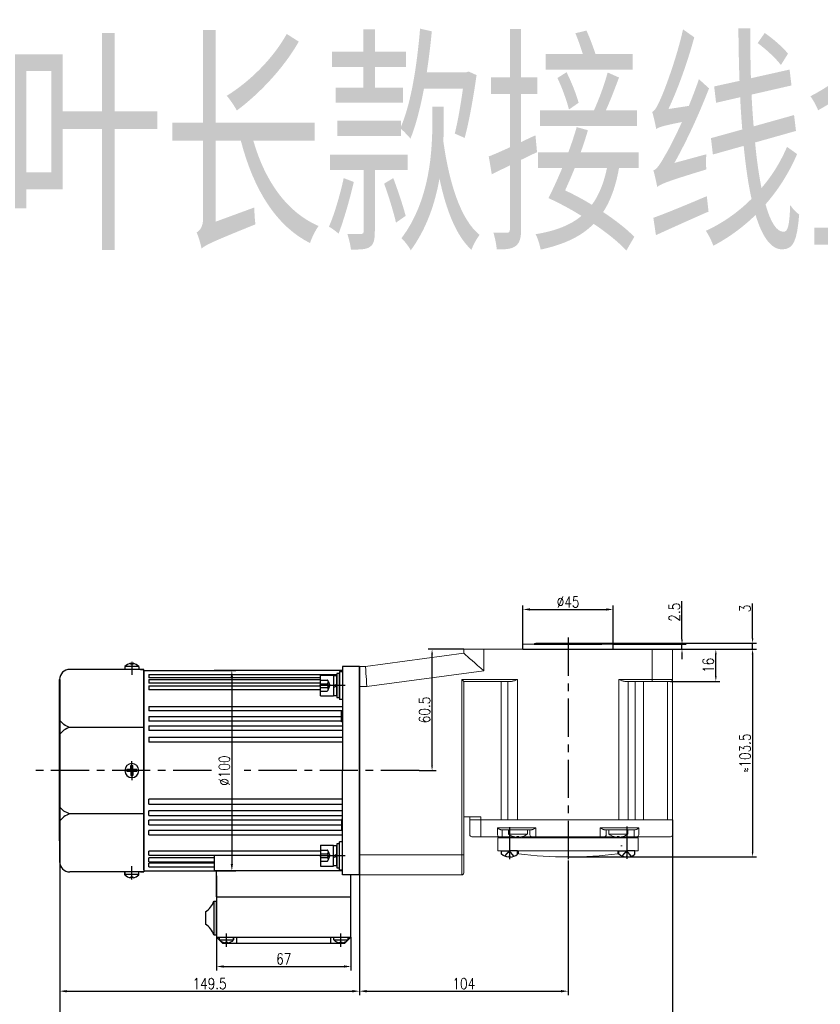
# Model space of a CAD drawing. Header units: inches. Extents: x 331 to 12887, y -474 to 4488.
# Tile 101 of 122: x 9292 to 9692, y 2982 to 3473. Entities that reach past the tile are written whole.
import ezdxf

# ---------------------------------------------------------------- set-up
doc = ezdxf.new("R2010")
doc.units = ezdxf.units.IN
doc.header["$LTSCALE"] = 10
doc.header["$MEASUREMENT"] = 0
doc.linetypes.add('CENTER', pattern=[10.16, 6.35, -1.27, 1.27, -1.27])
doc.linetypes.add('HIDDEN', pattern=[1.905, 1.27, -0.635])
for name, color, linetype in [('1轮廓实线层', 7, 'Continuous'), ('3中心线层', 1, 'CENTER'), ('4虚线层', 6, 'HIDDEN'), ('6文字层', 3, 'Continuous'), ('7标注层', 4, 'Continuous')]:
    doc.layers.add(name, color=color, linetype=linetype)
doc.styles.add('PC_TEXTSTYLE', font='isocp.shx', dxfattribs={"width": 0.8, "bigfont": 'HZFS.SHX'})
doc.styles.add('TH_GBDIM', font='romans.shx', dxfattribs={"width": 0.8, "bigfont": 'gbcbig.shx'})
doc.dimstyles.new('TH_GBDIM', dxfattribs={"dimtxt": 3.5, "dimasz": 2.5, "dimexe": 2, "dimexo": 0, "dimgap": 1, "dimtad": 1, "dimdec": 4, "dimdsep": 46, "dimtxsty": 'TH_GBDIM', "dimcen": 0.09, "dimclrd": 4, "dimclre": 4, "dimclrt": 3, "dimadec": 0, "dimazin": 0, "dimtfac": 1, "dimtdec": 4, "dimtmove": 0, "dimatfit": 3, "dimfxl": 1, "dimtzin": 0, "dimarcsym": 0})
doc.dimstyles.new('线性标注', dxfattribs={"dimtxt": 2.5, "dimasz": 3, "dimexe": 2, "dimexo": 0, "dimgap": 1, "dimtad": 1, "dimtih": 1, "dimtoh": 1, "dimdsep": 46, "dimtxsty": 'PC_TEXTSTYLE', "dimcen": 0.09, "dimclrt": 3, "dimadec": 0, "dimazin": 0, "dimtfac": 0.7, "dimtix": 1, "dimtmove": 0, "dimatfit": 0, "dimfxl": 1, "dimtzin": 0, "dimarcsym": 0})

# ---------------------------------------------------------------- blocks, each defined once
blk = doc.blocks.new('*D730')
at = {"layer": '7标注层', "color": 4, "lineweight": -2, "transparency": 16777216}
for p, q in [((9513.73, 3159.14), (9495.92, 3159.14)), ((9497.92, 3101.14), (9497.92, 3156.64)), ((9491.44, 3098.64), (9499.92, 3098.64))]:
    blk.add_line(p, q, dxfattribs=at)
at = {"layer": '7标注层', "color": 4, "transparency": 16777216}
for points in [[(9497.5, 3156.64), (9498.34, 3156.64), (9497.92, 3159.14)], [(9497.5, 3101.14), (9498.34, 3101.14), (9497.92, 3098.64)]]:
    blk.add_solid(points, dxfattribs=at)
at = {"layer": 'Defpoints', "color": 0, "transparency": 16777216}
for p in [(9497.92, 3159.14), (9513.73, 3159.14), (9491.44, 3098.64)]:
    blk.add_point(p, dxfattribs=at)
at = {"layer": '7标注层', "color": 3, "transparency": 16777216, "insert": (9494.17, 3128.89), "char_height": 5.5, "attachment_point": 5, "rotation": 90, "style": 'TH_GBDIM'}
blk.add_mtext('60.5', dxfattribs=at)
blk = doc.blocks.new('*D731')
at = {"layer": '7标注层', "color": 4, "lineweight": -2, "transparency": 16777216}
for p, q in [((9617.73, 3159.14), (9641.41, 3159.14)), ((9639.41, 3145.64), (9639.41, 3156.64)), ((9616.73, 3143.14), (9641.41, 3143.14))]:
    blk.add_line(p, q, dxfattribs=at)
at = {"layer": '7标注层', "color": 4, "transparency": 16777216}
for points in [[(9638.99, 3156.64), (9639.82, 3156.64), (9639.41, 3159.14)], [(9638.99, 3145.64), (9639.82, 3145.64), (9639.41, 3143.14)]]:
    blk.add_solid(points, dxfattribs=at)
at = {"layer": 'Defpoints', "color": 0, "transparency": 16777216}
for p in [(9617.73, 3159.14), (9639.41, 3159.14), (9616.73, 3143.14)]:
    blk.add_point(p, dxfattribs=at)
at = {"layer": '7标注层', "color": 3, "transparency": 16777216, "insert": (9635.66, 3151.14), "char_height": 5.5, "attachment_point": 5, "rotation": 90, "style": 'TH_GBDIM'}
blk.add_mtext('16', dxfattribs=at)
blk = doc.blocks.new('*D581')
at = {"layer": '7标注层', "color": 4, "lineweight": -2, "transparency": 16777216}
for p, q in [((9617.73, 3159.14), (9659.74, 3159.14)), ((9657.74, 3156.64), (9657.74, 3058.14)), ((9565.73, 3055.64), (9659.74, 3055.64))]:
    blk.add_line(p, q, dxfattribs=at)
at = {"layer": '7标注层', "color": 4, "transparency": 16777216}
for points in [[(9657.32, 3156.64), (9658.15, 3156.64), (9657.74, 3159.14)], [(9657.32, 3058.14), (9658.15, 3058.14), (9657.74, 3055.64)]]:
    blk.add_solid(points, dxfattribs=at)
at = {"layer": 'Defpoints', "color": 0, "transparency": 16777216}
for p in [(9617.73, 3159.14), (9565.73, 3055.64), (9657.74, 3055.64)]:
    blk.add_point(p, dxfattribs=at)
at = {"layer": '7标注层', "color": 3, "transparency": 16777216, "insert": (9653.99, 3107.39), "char_height": 5.5, "attachment_point": 5, "rotation": 90, "style": 'TH_GBDIM'}
blk.add_mtext('≈103.5', dxfattribs=at)
blk = doc.blocks.new('*D582')
at = {"layer": '7标注层', "color": 0, "lineweight": -2, "transparency": 16777216}
for p, q in [((9461.73, 3150.64), (9461.73, 2986.66)), ((9565.73, 3053.82), (9565.73, 2986.66)), ((9465.23, 2988.66), (9562.23, 2988.66))]:
    blk.add_line(p, q, dxfattribs=at)
at = {"layer": '7标注层', "color": 0, "transparency": 16777216}
for points in [[(9465.23, 2989.24), (9465.23, 2988.07), (9461.73, 2988.66)], [(9562.23, 2989.24), (9562.23, 2988.07), (9565.73, 2988.66)]]:
    blk.add_solid(points, dxfattribs=at)
at = {"layer": 'Defpoints', "color": 0, "transparency": 16777216}
for p in [(9461.73, 3150.64), (9565.73, 3053.82), (9565.73, 2988.66)]:
    blk.add_point(p, dxfattribs=at)
at = {"layer": '7标注层', "color": 3, "transparency": 16777216, "insert": (9513.73, 2992.41), "char_height": 5.5, "attachment_point": 5, "style": 'TH_GBDIM'}
blk.add_mtext('104', dxfattribs=at)
blk = doc.blocks.new('*D601')
at = {"layer": '7标注层', "color": 4, "lineweight": -2, "transparency": 16777216}
for p, q in [((9622.54, 3164.14), (9622.54, 3183.2)), ((9566.41, 3159.14), (9624.54, 3159.14)), ((9588.23, 3161.64), (9624.54, 3161.64)), ((9622.54, 3159.14), (9622.54, 3161.64)), ((9622.54, 3156.64), (9622.54, 3154.14))]:
    blk.add_line(p, q, dxfattribs=at)
at = {"layer": '7标注层', "color": 4, "transparency": 16777216}
for points in [[(9622.12, 3164.14), (9622.96, 3164.14), (9622.54, 3161.64)], [(9622.12, 3156.64), (9622.96, 3156.64), (9622.54, 3159.14)]]:
    blk.add_solid(points, dxfattribs=at)
at = {"layer": 'Defpoints', "color": 0, "transparency": 16777216}
for p in [(9566.41, 3159.14), (9588.23, 3161.64), (9622.54, 3161.64)]:
    blk.add_point(p, dxfattribs=at)
at = {"layer": '7标注层', "color": 3, "transparency": 16777216, "insert": (9618.79, 3177.6), "char_height": 5.5, "attachment_point": 5, "rotation": 90, "style": 'TH_GBDIM'}
blk.add_mtext('2.5', dxfattribs=at)
blk = doc.blocks.new('*D602')
at = {"layer": '7标注层', "color": 0, "lineweight": -2, "transparency": 16777216}
for p, q in [((9543.23, 3159.14), (9543.23, 3181)), ((9546.73, 3179), (9584.73, 3179)), ((9588.23, 3159.14), (9588.23, 3181))]:
    blk.add_line(p, q, dxfattribs=at)
at = {"layer": '7标注层', "color": 0, "transparency": 16777216}
for points in [[(9546.73, 3179.58), (9546.73, 3178.42), (9543.23, 3179)], [(9584.73, 3179.58), (9584.73, 3178.42), (9588.23, 3179)]]:
    blk.add_solid(points, dxfattribs=at)
at = {"layer": 'Defpoints', "color": 0, "transparency": 16777216}
for p in [(9588.23, 3179), (9543.23, 3159.14), (9588.23, 3159.14)]:
    blk.add_point(p, dxfattribs=at)
at = {"layer": '7标注层', "color": 3, "transparency": 16777216, "insert": (9565.73, 3182.75), "char_height": 5.5, "attachment_point": 5, "style": 'TH_GBDIM'}
blk.add_mtext('%%C45', dxfattribs=at)
blk = doc.blocks.new('*D606')
at = {"layer": '7标注层', "color": 4, "lineweight": -2, "transparency": 16777216}
for p, q in [((9657.74, 3164.64), (9657.74, 3181.94)), ((9580.56, 3162.14), (9659.74, 3162.14)), ((9657.74, 3159.14), (9657.74, 3162.14)), ((9581.78, 3159.14), (9659.74, 3159.14)), ((9657.74, 3156.64), (9657.74, 3154.14))]:
    blk.add_line(p, q, dxfattribs=at)
at = {"layer": '7标注层', "color": 4, "transparency": 16777216}
for points in [[(9657.32, 3164.64), (9658.15, 3164.64), (9657.74, 3162.14)], [(9657.32, 3156.64), (9658.15, 3156.64), (9657.74, 3159.14)]]:
    blk.add_solid(points, dxfattribs=at)
at = {"layer": 'Defpoints', "color": 0, "transparency": 16777216}
for p in [(9580.56, 3162.14), (9581.78, 3159.14), (9657.74, 3159.14)]:
    blk.add_point(p, dxfattribs=at)
at = {"layer": '7标注层', "color": 3, "transparency": 16777216, "insert": (9653.99, 3179.47), "char_height": 5.5, "attachment_point": 5, "rotation": 90, "style": 'TH_GBDIM'}
blk.add_mtext('3', dxfattribs=at)
blk = doc.blocks.new('*D608')
at = {"layer": '7标注层', "color": 0, "lineweight": -2, "transparency": 16777216}
for p, q in [((9617.73, 3074.14), (9617.73, 2969.01)), ((9312.23, 3058.39), (9312.23, 2969.01)), ((9315.73, 2971.01), (9614.23, 2971.01))]:
    blk.add_line(p, q, dxfattribs=at)
at = {"layer": '7标注层', "color": 0, "transparency": 16777216}
for points in [[(9315.73, 2971.59), (9315.73, 2970.42), (9312.23, 2971.01)], [(9614.23, 2971.59), (9614.23, 2970.42), (9617.73, 2971.01)]]:
    blk.add_solid(points, dxfattribs=at)
at = {"layer": 'Defpoints', "color": 0, "transparency": 16777216}
for p in [(9617.73, 3074.14), (9312.23, 3058.39), (9617.73, 2971.01)]:
    blk.add_point(p, dxfattribs=at)
at = {"layer": '7标注层', "color": 3, "transparency": 16777216, "insert": (9469.98, 2974.76), "char_height": 5.5, "attachment_point": 5, "style": 'TH_GBDIM'}
blk.add_mtext('305.5', dxfattribs=at)
blk = doc.blocks.new('*D634')
at = {"layer": '7标注层', "color": 0, "lineweight": -2, "transparency": 16777216}
for p, q in [((9461.73, 3150.64), (9461.73, 2986.66)), ((9312.23, 3144.14), (9312.23, 2986.66)), ((9315.73, 2988.66), (9458.23, 2988.66))]:
    blk.add_line(p, q, dxfattribs=at)
at = {"layer": '7标注层', "color": 0, "transparency": 16777216}
for points in [[(9315.73, 2989.24), (9315.73, 2988.07), (9312.23, 2988.66)], [(9458.23, 2989.24), (9458.23, 2988.07), (9461.73, 2988.66)]]:
    blk.add_solid(points, dxfattribs=at)
at = {"layer": 'Defpoints', "color": 0, "transparency": 16777216}
for p in [(9461.73, 3150.64), (9312.23, 3144.14), (9461.73, 2988.66)]:
    blk.add_point(p, dxfattribs=at)
at = {"layer": '7标注层', "color": 3, "transparency": 16777216, "insert": (9386.98, 2992.41), "char_height": 5.5, "attachment_point": 5, "style": 'TH_GBDIM'}
blk.add_mtext('149.5', dxfattribs=at)
blk = doc.blocks.new('*D836')
at = {"layer": '7标注层', "color": 4, "lineweight": -2, "transparency": 16777216}
for p, q in [((9389.23, 3148.64), (9400.09, 3148.64)), ((9398.09, 3145.14), (9398.09, 3052.14)), ((9389.23, 3048.64), (9400.09, 3048.64))]:
    blk.add_line(p, q, dxfattribs=at)
at = {"layer": '7标注层', "color": 4, "transparency": 16777216}
for points in [[(9397.5, 3145.14), (9398.67, 3145.14), (9398.09, 3148.64)], [(9397.5, 3052.14), (9398.67, 3052.14), (9398.09, 3048.64)]]:
    blk.add_solid(points, dxfattribs=at)
at = {"layer": 'Defpoints', "color": 0, "transparency": 16777216}
for p in [(9389.23, 3148.64), (9389.23, 3048.64), (9398.09, 3048.64)]:
    blk.add_point(p, dxfattribs=at)
at = {"layer": '7标注层', "color": 3, "transparency": 16777216, "insert": (9394.34, 3098.64), "char_height": 5.5, "attachment_point": 5, "rotation": 90, "style": 'TH_GBDIM'}
blk.add_mtext('%%C100', dxfattribs=at)
blk = doc.blocks.new('*D837')
at = {"layer": '7标注层', "color": 4, "lineweight": -2, "transparency": 16777216}
for p, q in [((9390.48, 3015.64), (9390.48, 2998.98)), ((9457.48, 3015.64), (9457.48, 2998.98)), ((9393.98, 3000.98), (9453.98, 3000.98))]:
    blk.add_line(p, q, dxfattribs=at)
at = {"layer": '7标注层', "color": 4, "transparency": 16777216}
for points in [[(9393.98, 3001.56), (9393.98, 3000.4), (9390.48, 3000.98)], [(9453.98, 3001.56), (9453.98, 3000.4), (9457.48, 3000.98)]]:
    blk.add_solid(points, dxfattribs=at)
at = {"layer": 'Defpoints', "color": 0, "transparency": 16777216}
for p in [(9390.48, 3015.64), (9457.48, 3015.64), (9457.48, 3000.98)]:
    blk.add_point(p, dxfattribs=at)
at = {"layer": '7标注层', "color": 3, "transparency": 16777216, "insert": (9423.98, 3004.73), "char_height": 5.5, "attachment_point": 5, "style": 'TH_GBDIM'}
blk.add_mtext('67', dxfattribs=at)

msp = doc.modelspace()

# ---------------------------------------------------------------- linework, layer by layer
at = {"color": 7, "linetype": 'Continuous', "lineweight": 15}
for p, q in [((9464.72737, 3150.63984), (9513.72737, 3157.13984)), ((9513.72737, 3157.13984), (9513.72737, 3159.13984)), ((9513.72737, 3159.13984), (9523.72737, 3159.13984)), ((9523.72737, 3159.13984), (9523.72737, 3148.37877)), ((9523.72737, 3159.13984), (9607.72737, 3159.13984)), ((9607.72737, 3159.13984), (9617.72737, 3159.13984)), ((9607.72737, 3144.13984), (9607.72737, 3159.13984)), ((9617.72737, 3159.13984), (9617.72737, 3144.13984)), ((9461.72737, 3150.63984), (9464.72737, 3150.63984)), ((9523.72737, 3148.37877), (9465.38774, 3140.63984)), ((9512.72737, 3144.13984), (9540.47451, 3144.13984)), ((9512.72737, 3056.63984), (9512.72737, 3144.13984)), ((9537.47451, 3143.13984), (9513.72737, 3143.13984)), ((9513.72737, 3143.13984), (9513.72737, 3056.63984)), ((9532.2972, 3143.13984), (9532.2972, 3074.13984)), ((9535.77605, 3074.13984), (9535.77605, 3143.13984)), ((9540.47451, 3144.13984), (9540.47451, 3074.13984)), ((9591.05855, 3144.13984), (9607.72737, 3144.13984)), ((9591.05855, 3074.13984), (9591.05855, 3144.13984)), ((9607.72737, 3143.13984), (9594.05855, 3143.13984)), ((9595.75701, 3143.13984), (9595.75701, 3074.13984)), ((9599.2267, 3143.13984), (9599.2267, 3074.13984)), ((9603.40378, 3143.13984), (9603.40378, 3074.13984)), ((9607.72737, 3144.13984), (9617.72737, 3144.13984)), ((9607.72737, 3144.13984), (9607.72737, 3143.13984)), ((9616.72737, 3143.13984), (9607.72737, 3143.13984)), ((9615.22737, 3074.13984), (9615.22737, 3143.13984)), ((9617.72737, 3144.13984), (9617.72737, 3074.13984)), ((9465.38774, 3140.63984), (9461.72737, 3140.63984)), ((9513.72737, 3075.63984), (9522.26725, 3075.63984)), ((9516.72737, 3074.13984), (9516.72737, 3075.63984)), ((9516.72737, 3066.63984), (9516.72737, 3074.13984)), ((9516.72737, 3074.13984), (9522.26725, 3074.13984)), ((9522.26725, 3074.13984), (9516.72737, 3074.13984)), ((9522.26725, 3075.63984), (9522.26725, 3074.13984)), ((9522.26725, 3074.13984), (9522.26725, 3066.63984)), ((9522.26725, 3074.13984), (9532.2972, 3074.13984)), ((9522.26725, 3074.13984), (9532.2972, 3074.13984)), ((9535.77605, 3074.13984), (9532.2972, 3074.13984)), ((9532.2972, 3074.13984), (9535.77605, 3074.13984)), ((9535.77605, 3074.13984), (9540.47451, 3074.13984)), ((9540.47451, 3074.13984), (9535.77605, 3074.13984)), ((9591.05855, 3074.13984), (9540.47451, 3074.13984)), ((9540.47451, 3074.13984), (9591.05855, 3074.13984)), ((9591.05855, 3074.13984), (9595.75701, 3074.13984)), ((9595.75701, 3074.13984), (9591.05855, 3074.13984)), ((9595.75701, 3074.13984), (9599.2267, 3074.13984)), ((9595.75701, 3074.13984), (9599.2267, 3074.13984)), ((9599.2267, 3074.13984), (9603.40378, 3074.13984)), ((9599.2267, 3074.13984), (9603.40378, 3074.13984)), ((9603.40378, 3074.13984), (9615.22737, 3074.13984)), ((9603.40378, 3074.13984), (9615.22737, 3074.13984)), ((9615.22737, 3074.13984), (9617.72737, 3074.13984)), ((9617.72737, 3074.13984), (9615.22737, 3074.13984)), ((9617.72737, 3074.13984), (9617.72737, 3066.63984)), ((9530.60717, 3070.13984), (9532.2972, 3070.13984)), ((9530.60717, 3066.63984), (9530.60717, 3070.13984)), ((9532.2972, 3070.13984), (9535.77605, 3070.13984)), ((9533.23689, 3069.13984), (9532.53742, 3069.13984)), ((9532.89666, 3069.13984), (9532.89666, 3066.63984)), ((9536.71574, 3069.13984), (9533.23689, 3069.13984)), ((9535.77605, 3070.13984), (9540.47451, 3070.13984)), ((9540.47451, 3069.13984), (9536.71574, 3069.13984)), ((9540.47451, 3070.13984), (9549.72737, 3070.13984)), ((9547.4913, 3069.13984), (9540.47451, 3069.13984)), ((9546.72737, 3066.63984), (9546.72737, 3069.13984)), ((9549.72737, 3070.13984), (9549.72737, 3066.63984)), ((9581.72737, 3070.13984), (9591.05855, 3070.13984)), ((9581.72737, 3066.63984), (9581.72737, 3070.13984)), ((9591.05855, 3069.13984), (9583.96344, 3069.13984)), ((9584.72737, 3069.13984), (9584.72737, 3066.63984)), ((9591.05855, 3070.13984), (9595.75701, 3070.13984)), ((9594.81732, 3069.13984), (9591.05855, 3069.13984)), ((9598.28701, 3069.13984), (9594.81732, 3069.13984)), ((9595.75701, 3070.13984), (9599.2267, 3070.13984)), ((9599.00078, 3069.13984), (9598.28701, 3069.13984)), ((9598.65471, 3066.63984), (9598.65471, 3069.13984)), ((9599.2267, 3070.13984), (9600.93449, 3070.13984)), ((9600.93449, 3070.13984), (9600.93449, 3066.63984)), ((9522.15927, 3065.63984), (9517.72737, 3065.63984)), ((9531.37034, 3065.63984), (9522.15927, 3065.63984)), ((9530.72737, 3058.63984), (9530.72737, 3065.13984)), ((9530.72737, 3065.13984), (9600.72737, 3065.13984)), ((9532.89666, 3065.63984), (9531.37034, 3065.63984)), ((9532.89666, 3065.63984), (9532.89666, 3066.63984)), ((9539.0186, 3065.63984), (9532.89666, 3065.63984)), ((9535.97737, 3067.00264), (9540.72737, 3067.00264)), ((9540.23737, 3065.49404), (9540.23737, 3065.77956)), ((9540.72737, 3065.63984), (9540.23737, 3065.63984)), ((9540.72737, 3067.00264), (9545.47737, 3067.00264)), ((9540.72737, 3065.63984), (9540.72737, 3065.76617)), ((9541.21737, 3065.63984), (9540.72737, 3065.63984)), ((9541.21737, 3065.77956), (9541.21737, 3065.49404)), ((9547.72737, 3065.63984), (9542.43614, 3065.63984)), ((9549.72737, 3065.63984), (9547.72737, 3065.63984)), ((9549.72737, 3065.63984), (9549.72737, 3066.63984)), ((9581.72737, 3065.63984), (9549.72737, 3065.63984)), ((9581.72737, 3065.63984), (9581.72737, 3066.63984)), ((9583.72737, 3065.63984), (9581.72737, 3065.63984)), ((9589.0186, 3065.63984), (9583.72737, 3065.63984)), ((9585.97737, 3067.00264), (9590.72737, 3067.00264)), ((9590.23737, 3065.49404), (9590.23737, 3065.77956)), ((9590.72737, 3065.63984), (9590.23737, 3065.63984)), ((9590.72737, 3067.00264), (9595.47737, 3067.00264)), ((9590.72737, 3065.76617), (9590.72737, 3065.63984)), ((9591.21737, 3065.63984), (9590.72737, 3065.63984)), ((9591.21737, 3065.77956), (9591.21737, 3065.49404)), ((9598.65471, 3065.63984), (9592.43614, 3065.63984)), ((9598.65471, 3066.63984), (9598.65471, 3065.63984)), ((9600.17457, 3065.63984), (9598.65471, 3065.63984)), ((9602.90378, 3065.63984), (9600.17457, 3065.63984)), ((9600.72737, 3065.13984), (9600.72737, 3058.63984)), ((9614.72737, 3065.63984), (9602.90378, 3065.63984)), ((9616.72737, 3065.63984), (9614.72737, 3065.63984)), ((9591.97737, 3061.13984), (9592.72737, 3061.13984)), ((9461.72737, 3056.63984), (9512.72737, 3056.63984)), ((9512.72737, 3046.63984), (9512.72737, 3056.63984)), ((9512.72737, 3056.63984), (9513.72737, 3056.63984)), ((9513.72737, 3056.63984), (9513.72737, 3047.63984)), ((9530.72737, 3058.63984), (9534.22737, 3058.63984)), ((9534.22737, 3058.63984), (9538.72737, 3058.63984)), ((9538.72737, 3058.63984), (9592.72737, 3058.63984)), ((9540.97737, 3057.13448), (9540.97737, 3058.63984)), ((9590.47737, 3058.63984), (9590.47737, 3057.13448)), ((9592.72737, 3058.63984), (9597.22737, 3058.63984)), ((9597.22737, 3058.63984), (9600.72737, 3058.63984)), ((9512.72737, 3046.63984), (9461.72737, 3046.63984))]:
    msp.add_line(p, q, dxfattribs=at)
at = {"linetype": 'Continuous', "lineweight": 15}
msp.add_line((9543.22737, 3161.63984), (9588.22737, 3161.63984), dxfattribs=at)
for p, q in [((9347.62737, 3152.16804), (9347.62737, 3151.73984)), ((9348.82737, 3152.16804), (9348.82737, 3151.73984)), ((9354.22737, 3149.13984), (9317.22737, 3149.13984)), ((9344.72737, 3150.57519), (9344.72737, 3149.13984)), ((9351.72737, 3150.48078), (9344.72737, 3150.48078)), ((9348.82737, 3151.73984), (9347.62737, 3151.73984)), ((9351.72737, 3150.57519), (9351.72737, 3149.13984)), ((9352.47737, 3149.13984), (9354.22737, 3149.13984)), ((9354.22737, 3148.13984), (9354.22737, 3149.13984)), ((9354.22737, 3148.13984), (9354.22737, 3098.63984)), ((9312.22737, 3133.63984), (9312.22737, 3144.13984)), ((9312.22737, 3063.63984), (9312.22737, 3133.63984)), ((9354.22737, 3120.22108), (9317.22737, 3120.22108)), ((9354.22737, 3049.13984), (9354.22737, 3098.63984)), ((9354.22737, 3077.0586), (9317.22737, 3077.0586)), ((9312.22737, 3063.63984), (9312.22737, 3053.13984)), ((9354.22737, 3049.13984), (9354.22737, 3048.13984)), ((9354.22737, 3048.13984), (9317.22737, 3048.13984)), ((9344.72737, 3046.7045), (9344.72737, 3048.13984)), ((9344.72737, 3047.83709), (9344.72737, 3046.70449)), ((9351.72737, 3046.7989), (9344.72737, 3046.7989)), ((9348.82737, 3045.53984), (9347.62737, 3045.53984)), ((9347.62737, 3045.11165), (9347.62737, 3045.53984)), ((9348.82737, 3045.11165), (9348.82737, 3045.53984)), ((9351.72737, 3046.7045), (9351.72737, 3048.13984)), ((9352.47737, 3048.13984), (9354.22737, 3048.13984)), ((9352.47737, 3048.13984), (9354.22737, 3048.13984)), ((9457.47737, 3015.63984), (9457.47737, 3046.63984)), ((9391.97737, 3014.2045), (9391.97737, 3015.63984)), ((9398.97737, 3014.2045), (9398.97737, 3015.63984)), ((9398.97737, 3015.33709), (9398.97737, 3014.20449)), ((9448.97737, 3014.2045), (9448.97737, 3015.63984)), ((9456.02423, 3014.2045), (9456.02423, 3015.63984)), ((9456.02423, 3015.33709), (9456.02423, 3014.20449)), ((9391.97737, 3014.2989), (9398.97737, 3014.2989)), ((9394.87737, 3013.03984), (9396.07737, 3013.03984)), ((9394.87737, 3012.61165), (9394.87737, 3013.03984)), ((9396.07737, 3012.61165), (9396.07737, 3013.03984)), ((9448.97737, 3014.2989), (9455.97737, 3014.2989)), ((9451.87737, 3013.03984), (9453.07737, 3013.03984)), ((9451.87737, 3012.61165), (9451.87737, 3013.03984)), ((9453.07737, 3012.61165), (9453.07737, 3013.03984))]:
    msp.add_line(p, q)
at = {"color": 7, "linetype": 'Continuous', "lineweight": 15, "flags": 128}
for points in [[(9523.72737, 3148.37877), (9522.16303, 3149.74931), (9520.6372, 3151.08609), (9519.18746, 3152.35622), (9517.84952, 3153.5284), (9516.6563, 3154.57378), (9515.6372, 3155.46662), (9514.81731, 3156.18494), (9514.2168, 3156.71104), (9513.85048, 3157.03198), (9513.72737, 3157.13984)], [(9464.72737, 3150.63984), (9464.73741, 3150.48792), (9464.76719, 3150.03677), (9464.81584, 3149.3001), (9464.88186, 3148.30029), (9464.96326, 3147.06772), (9465.05756, 3145.63984), (9465.16188, 3144.06004), (9465.27307, 3142.37632), (9465.38774, 3140.63984)], [(9513.72737, 3143.13984), (9513.71218, 3143.15503), (9513.66706, 3143.20015), (9513.5934, 3143.27382), (9513.49342, 3143.3738), (9513.37016, 3143.49705), (9513.22737, 3143.63984), (9513.06939, 3143.79782), (9512.90102, 3143.96619), (9512.72737, 3144.13984)], [(9542.98124, 3065.77956), (9542.98462, 3065.7737), (9542.98703, 3065.76952), (9542.98848, 3065.76701), (9542.98896, 3065.76617)], [(9588.46578, 3065.76617), (9588.46626, 3065.76701), (9588.46771, 3065.76952), (9588.47012, 3065.7737), (9588.4735, 3065.77956)]]:
    msp.add_lwpolyline(points, dxfattribs=at)
at = {"color": 7, "linetype": 'Continuous', "lineweight": 15}
for centre, radius, start, end in [((9549.72737, 3161.13984), 1, 90, 150), ((9581.72737, 3161.13984), 1, 30, 90), ((9616.72737, 3144.13984), 1, 270, 0), ((9517.72737, 3066.63984), 1, 180, 270), ((9519.871, 3066.39275), 2.40896, 341.7873328, 5.8872967), ((9531.50712, 3066.53544), 0.90599, 173.3830038, 261.3161557), ((9540.72737, 3073.43984), 8, 233.5764264, 253.5786384), ((9541.29196, 3064.14353), 3.25888, 149.8661641, 150.1378907), ((9540.72737, 3073.43984), 7.98498, 253.6046715, 264.3221101), ((9540.72737, 3074.74268), 8.9765, 266.8708423, 273.1291577), ((9540.72737, 3073.43984), 7.98498, 275.6778899, 286.3953285), ((9540.72737, 3073.43984), 8, 286.4213616, 306.4235736), ((9547.72737, 3066.63984), 1, 180, 270), ((9583.72737, 3066.63984), 1, 270, 0), ((9590.72737, 3073.43984), 8, 233.5764264, 253.5786384), ((9590.72737, 3073.43984), 7.98498, 253.6046715, 264.3221101), ((9590.72737, 3074.74269), 8.97652, 266.8708452, 273.1291548), ((9590.72737, 3073.43984), 7.98498, 275.6778899, 286.3953285), ((9596.52034, 3067.81353), 4.08195, 209.8865173, 210.1034474), ((9590.72737, 3073.43984), 8, 286.4213616, 306.4235736), ((9600.03557, 3066.53421), 0.9051, 278.8337087, 6.7019271), ((9616.72737, 3066.63984), 1, 270, 0), ((9565.77219, 3247.97405), 192.33672, 259.8628528, 260.0314886), ((9565.77219, 3247.97405), 192.33672, 262.4429569, 262.5931825), ((9565.72737, 3261.30651), 205.66667, 263.0882541, 276.9117459), ((9565.68255, 3247.97405), 192.33672, 277.4068175, 277.5570431), ((9565.68255, 3247.97405), 192.33672, 279.9685114, 280.1371472), ((9512.72737, 3047.63984), 1, 270, 0)]:
    msp.add_arc(centre, radius, start, end, dxfattribs=at)
for centre, radius, start, end in [((9349.18726, 3145.8917), 6.46728, 103.957243, 133.5991462), ((9347.26748, 3145.8917), 6.46728, 46.4008538, 76.042757), ((9317.22737, 3144.13984), 5, 90, 180), ((9317.22737, 3053.13984), 5, 180, 270), ((9349.18726, 3051.38799), 6.46728, 226.4008538, 256.042757), ((9347.26748, 3051.38799), 6.46728, 283.957243, 313.5991462), ((9396.43726, 3018.88799), 6.46728, 226.4008538, 256.042757), ((9394.51748, 3018.88799), 6.46728, 283.957243, 313.5991462), ((9453.43726, 3018.88799), 6.46728, 226.4008538, 256.042757), ((9451.51748, 3018.88799), 6.46728, 283.957243, 313.5991462)]:
    msp.add_arc(centre, radius, start, end)
at = {"linetype": 'Continuous', "lineweight": 15}
for points in [[(9543.22737, 3161.63984), (9543.22737, 3159.13984)], [(9588.22737, 3159.13984), (9588.22737, 3161.63984)]]:
    msp.add_open_spline(points, degree=1, dxfattribs=at)
at = {"color": 7, "linetype": 'Continuous', "lineweight": 15}
for points, knots in [([(9540.47451, 3144.13984), (9540.4702, 3144.13792), (9540.19241, 3144.01366), (9539.44993, 3143.68645), (9538.42173, 3143.2507), (9537.73516, 3143.17035), (9537.47451, 3143.13984)], [0, 0, 0, 0, 0.004181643, 0.269941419, 0.722842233, 1, 1, 1, 1]), ([(9594.05855, 3143.13984), (9593.7979, 3143.17035), (9593.11132, 3143.2507), (9592.08312, 3143.68643), (9591.34066, 3144.01367), (9591.06285, 3144.13792), (9591.05855, 3144.13984)], [0, 0, 0, 0, 0.27715807, 0.730058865, 0.995817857, 1, 1, 1, 1]), ([(9532.53742, 3069.13984), (9532.37048, 3069.15667), (9531.94575, 3069.19949), (9531.24917, 3069.55805), (9530.82304, 3069.91902), (9530.60889, 3070.13808), (9530.60717, 3070.13984)], [0, 0, 0, 0, 0.204354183, 0.519902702, 0.996146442, 1, 1, 1, 1]), ([(9549.72737, 3070.13984), (9549.72421, 3070.13802), (9549.66701, 3070.105), (9549.26555, 3069.8731), (9548.62552, 3069.51276), (9547.92607, 3069.19162), (9547.61026, 3069.15401), (9547.4913, 3069.13984)], [0, 0, 0, 0, 0.00400807, 0.072494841, 0.508977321, 0.815042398, 1, 1, 1, 1]), ([(9583.96344, 3069.13984), (9583.84448, 3069.15401), (9583.52867, 3069.19162), (9582.82922, 3069.51276), (9582.1892, 3069.87312), (9581.78773, 3070.10499), (9581.73053, 3070.13802), (9581.72737, 3070.13984)], [0, 0, 0, 0, 0.184956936, 0.491022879, 0.927506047, 0.995992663, 1, 1, 1, 1]), ([(9600.93449, 3070.13984), (9600.93276, 3070.13808), (9600.71747, 3069.91912), (9600.29029, 3069.55817), (9599.59277, 3069.19954), (9599.16785, 3069.15669), (9599.00078, 3069.13984)], [0, 0, 0, 0, 0.00385126, 0.479928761, 0.795514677, 1, 1, 1, 1]), ([(9539.93737, 3065.49404), (9539.9709, 3065.49103), (9540.03796, 3065.48502), (9540.12764, 3065.4812), (9540.19536, 3065.48197), (9540.23198, 3065.48671), (9540.2358, 3065.49191), (9540.23737, 3065.49404)], [0, 0, 0, 0, 0.2138793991, 0.4278109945, 0.6405928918, 0.8528834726, 1, 1, 1, 1]), ([(9541.21737, 3065.49404), (9541.22064, 3065.49103), (9541.22718, 3065.48502), (9541.27844, 3065.4812), (9541.35385, 3065.48197), (9541.43823, 3065.48671), (9541.49438, 3065.49191), (9541.51737, 3065.49404)], [0, 0, 0, 0, 0.213875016, 0.427806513, 0.640594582, 0.852880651, 1, 1, 1, 1]), ([(9589.93737, 3065.49404), (9589.9709, 3065.49103), (9590.03796, 3065.48502), (9590.12764, 3065.4812), (9590.19535, 3065.48197), (9590.23198, 3065.48671), (9590.2358, 3065.49191), (9590.23737, 3065.49404)], [0, 0, 0, 0, 0.2138756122, 0.4278091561, 0.6405908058, 0.8528828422, 1, 1, 1, 1]), ([(9591.21737, 3065.49404), (9591.22064, 3065.49103), (9591.22718, 3065.48502), (9591.27844, 3065.4812), (9591.35385, 3065.48197), (9591.43823, 3065.48671), (9591.49438, 3065.49191), (9591.51737, 3065.49404)], [0, 0, 0, 0, 0.213873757, 0.427805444, 0.64059644, 0.852876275, 1, 1, 1, 1])]:
    msp.add_open_spline(points, degree=3, knots=knots, dxfattribs=at)
for points in [[(9317.22737, 3120.22108), (9314.37222, 3121.63669), (9312.22737, 3123.72628)], [(9317.22737, 3120.22108), (9314.37222, 3118.80548), (9312.22737, 3116.71589)], [(9317.22737, 3077.0586), (9314.37222, 3078.4742), (9312.22737, 3080.56379)], [(9317.22737, 3077.0586), (9314.37222, 3075.643), (9312.22737, 3073.55341)]]:
    msp.add_spline(points, degree=3)
for points in [[(9535.97737, 3069.13984), (9535.97737, 3067.00264)], [(9545.47737, 3067.00264), (9545.47737, 3069.13984)], [(9585.97737, 3069.13984), (9585.97737, 3067.00264)], [(9595.47737, 3067.00264), (9595.47737, 3069.13984)], [(9533.22737, 3065.63984), (9533.22737, 3065.13984)], [(9598.22737, 3065.13984), (9598.22737, 3065.63984)]]:
    msp.add_open_spline(points, degree=1, dxfattribs=at)
at = {"layer": '1轮廓实线层'}
for p, q in [((9549.72737, 3162.13984), (9581.72737, 3162.13984)), ((9543.22737, 3159.13984), (9588.22737, 3159.13984)), ((9548.86134, 3161.63984), (9582.59339, 3161.63984)), ((9354.22737, 3148.63984), (9389.22737, 3148.63984)), ((9354.22737, 3098.63984), (9354.22737, 3148.63984)), ((9453.22737, 3148.63984), (9389.22737, 3148.63984)), ((9451.72737, 3147.06625), (9450.44737, 3147.06625)), ((9450.44737, 3147.06625), (9450.44737, 3144.42625)), ((9451.72737, 3148.06625), (9451.72737, 3134.06625)), ((9451.72737, 3148.06625), (9453.22737, 3148.06625)), ((9451.72737, 3144.42625), (9451.72737, 3147.06625)), ((9453.22737, 3150.63984), (9453.22737, 3140.63984)), ((9461.72737, 3150.63984), (9453.22737, 3150.63984)), ((9461.72737, 3150.63984), (9461.72737, 3098.63984)), ((9461.72737, 3046.63984), (9461.72737, 3150.63984)), ((9461.72737, 3046.63984), (9461.72737, 3150.63984)), ((9461.72737, 3150.63984), (9461.72737, 3098.63984)), ((9461.72737, 3150.63984), (9461.72737, 3098.63984)), ((9356.72737, 3146.56886), (9450.44737, 3146.56886)), ((9356.72737, 3146.56886), (9356.72737, 3144.85635)), ((9442.36737, 3144.85635), (9356.72737, 3144.85635)), ((9356.72737, 3144.03722), (9442.36737, 3144.03722)), ((9356.72737, 3144.03722), (9356.72737, 3142.18663)), ((9442.36737, 3142.18663), (9356.72737, 3142.18663)), ((9442.36737, 3135.86625), (9442.36737, 3146.26625)), ((9442.36737, 3146.26625), (9448.76737, 3146.26625)), ((9448.76737, 3146.26625), (9448.76737, 3135.86625)), ((9448.76737, 3145.98625), (9448.76737, 3136.14625)), ((9450.44737, 3145.98625), (9448.76737, 3145.98625)), ((9450.44737, 3136.14625), (9450.44737, 3145.98625)), ((9450.44737, 3144.42625), (9450.44737, 3137.70625)), ((9451.72737, 3137.70625), (9451.72737, 3144.42625)), ((9356.72737, 3140.84744), (9442.36737, 3140.84744)), ((9356.72737, 3140.84744), (9356.72737, 3138.86773)), ((9442.36737, 3138.86773), (9356.72737, 3138.86773)), ((9448.76737, 3141.06625), (9450.44737, 3141.79002)), ((9448.76737, 3140.16154), (9450.44737, 3140.88531)), ((9450.44737, 3137.70625), (9450.44737, 3135.06625)), ((9451.72737, 3135.06625), (9451.72737, 3137.70625)), ((9453.22737, 3140.63984), (9453.22737, 3098.63984)), ((9442.36737, 3135.86625), (9448.76737, 3135.86625)), ((9448.76737, 3136.14625), (9450.44737, 3136.14625)), ((9450.44737, 3135.06625), (9451.72737, 3135.06625)), ((9453.22737, 3134.06625), (9451.72737, 3134.06625)), ((9356.72737, 3130.67292), (9453.22737, 3130.67292)), ((9356.72737, 3130.67292), (9356.72737, 3128.42836)), ((9453.22737, 3128.42836), (9356.72737, 3128.42836)), ((9452.72737, 3128.33984), (9453.22737, 3128.33984)), ((9452.72737, 3122.93984), (9452.72737, 3128.33984)), ((9356.72737, 3125.64175), (9452.72678, 3125.64175)), ((9356.72737, 3125.64175), (9356.72737, 3123.31232)), ((9452.72737, 3123.31232), (9356.72737, 3123.31232)), ((9453.22737, 3122.93984), (9452.72737, 3122.93984)), ((9356.72737, 3121.02076), (9453.22737, 3121.02076)), ((9356.72737, 3121.02076), (9356.72737, 3118.63136)), ((9453.22737, 3118.63136), (9356.72737, 3118.63136)), ((9356.72737, 3115.34069), (9453.22737, 3115.34069)), ((9356.72737, 3115.34069), (9356.72737, 3112.89714)), ((9453.22737, 3112.89714), (9356.72737, 3112.89714)), ((9347.72737, 3099.13984), (9345.72737, 3099.13984)), ((9345.72737, 3098.63984), (9345.72737, 3099.13984)), ((9345.72737, 3098.63984), (9345.72737, 3098.13984)), ((9347.72737, 3098.13984), (9345.72737, 3098.13984)), ((9347.72737, 3099.13984), (9347.72737, 3101.13984)), ((9347.72737, 3101.13984), (9348.72737, 3101.13984)), ((9347.72737, 3098.13984), (9347.72737, 3096.13984)), ((9348.72737, 3099.13984), (9348.72737, 3101.13984)), ((9350.72737, 3099.13984), (9348.72737, 3099.13984)), ((9350.72737, 3098.13984), (9348.72737, 3098.13984)), ((9348.72737, 3098.13984), (9348.72737, 3096.13984)), ((9350.72737, 3098.13984), (9350.72737, 3099.13984)), ((9354.22737, 3098.63984), (9354.22737, 3048.63984)), ((9453.22737, 3056.63984), (9453.22737, 3098.63984)), ((9461.72737, 3046.63984), (9461.72737, 3098.63984)), ((9461.72737, 3046.63984), (9461.72737, 3098.63984)), ((9461.72737, 3046.63984), (9461.72737, 3098.63984)), ((9347.72737, 3096.13984), (9348.72737, 3096.13984)), ((9356.72737, 3081.93899), (9356.72737, 3084.38255)), ((9453.22737, 3084.38255), (9356.72737, 3084.38255)), ((9356.72737, 3081.93899), (9453.22737, 3081.93899)), ((9356.72737, 3076.25893), (9356.72737, 3078.64833)), ((9453.22737, 3078.64833), (9356.72737, 3078.64833)), ((9356.72737, 3076.25893), (9453.22737, 3076.25893)), ((9356.72737, 3071.63794), (9356.72737, 3073.96736)), ((9452.72737, 3073.96736), (9356.72737, 3073.96736)), ((9453.22737, 3074.33984), (9452.72737, 3074.33984)), ((9452.72737, 3074.33984), (9452.72737, 3068.93984)), ((9356.72737, 3071.63794), (9452.72737, 3071.63794)), ((9356.72737, 3066.60677), (9356.72737, 3068.85132)), ((9453.22737, 3068.85132), (9356.72737, 3068.85132)), ((9448.16332, 3071.63794), (9452.72678, 3071.63794)), ((9453.22737, 3068.85132), (9448.19352, 3068.85132)), ((9452.72737, 3068.93984), (9453.22737, 3068.93984)), ((9356.72737, 3066.60677), (9453.22737, 3066.60677)), ((9448.18761, 3066.60677), (9453.22737, 3066.60677)), ((9442.36735, 3061.41344), (9448.76735, 3061.41344)), ((9442.36735, 3061.41344), (9442.36735, 3051.01344)), ((9448.76735, 3051.01344), (9448.76735, 3061.41344)), ((9448.76735, 3051.29344), (9448.76735, 3061.13344)), ((9450.44737, 3061.13344), (9448.76737, 3061.13344)), ((9451.72737, 3062.21344), (9450.44737, 3062.21344)), ((9450.44737, 3062.21344), (9450.44737, 3059.57344)), ((9450.44737, 3051.29344), (9450.44737, 3061.13344)), ((9450.44737, 3059.57344), (9450.44737, 3052.85344)), ((9453.22737, 3063.21344), (9451.72737, 3063.21344)), ((9451.72737, 3049.21344), (9451.72737, 3063.21344)), ((9451.72737, 3059.57344), (9451.72737, 3062.21344)), ((9451.72737, 3052.85344), (9451.72737, 3059.57344)), ((9356.72737, 3056.43224), (9356.72737, 3058.41195)), ((9442.36735, 3058.41195), (9356.72737, 3058.41195)), ((9356.72737, 3056.43224), (9442.36737, 3056.43224)), ((9356.72737, 3053.24246), (9356.72737, 3055.09305)), ((9389.22737, 3055.09305), (9356.72737, 3055.09305)), ((9389.22737, 3056.43224), (9389.22737, 3048.63984)), ((9448.76737, 3056.21344), (9450.44737, 3056.9372)), ((9448.76737, 3055.30873), (9450.44737, 3056.03249)), ((9453.22737, 3046.63984), (9453.22737, 3056.63984)), ((9356.72737, 3053.24246), (9389.22737, 3053.24246)), ((9356.72737, 3050.71082), (9356.72737, 3052.42333)), ((9389.22737, 3052.42333), (9356.72737, 3052.42333)), ((9356.72737, 3050.71082), (9389.22737, 3050.71082)), ((9442.36735, 3051.01344), (9448.76735, 3051.01344)), ((9448.76737, 3051.29344), (9450.44737, 3051.29344)), ((9450.44737, 3052.85344), (9450.44737, 3050.21344)), ((9450.44737, 3050.21344), (9451.72737, 3050.21344)), ((9451.72737, 3050.21344), (9451.72737, 3052.85344)), ((9451.72737, 3049.21344), (9453.22737, 3049.21344)), ((9354.22737, 3048.63984), (9389.22737, 3048.63984)), ((9453.22737, 3048.63984), (9389.22737, 3048.63984)), ((9390.47737, 3035.63984), (9390.47737, 3048.63984)), ((9390.47737, 3046.19554), (9390.47737, 3015.63984)), ((9453.22737, 3048.63984), (9448.18676, 3048.63984)), ((9461.72737, 3046.63984), (9453.22737, 3046.63984)), ((9389.06995, 3033.53984), (9389.06995, 3016.73984)), ((9389.06995, 3033.53984), (9390.47737, 3033.53984)), ((9390.47737, 3016.73984), (9390.47737, 3033.53984)), ((9384.95284, 3028.22143), (9384.95284, 3022.05825)), ((9389.06995, 3016.73984), (9390.47737, 3016.73984)), ((9390.47737, 3015.63984), (9393.47737, 3012.63984)), ((9390.47737, 3015.63984), (9400.47737, 3015.63984)), ((9400.47737, 3015.63984), (9400.47737, 3012.63984)), ((9447.47737, 3015.63984), (9457.47737, 3015.63984)), ((9447.47737, 3012.63984), (9447.47737, 3015.63984)), ((9457.47737, 3015.63984), (9454.47737, 3012.63984)), ((9393.47737, 3012.63984), (9454.47737, 3012.63984))]:
    msp.add_line(p, q, dxfattribs=at)
at = {"layer": '1轮廓实线层', "color": 7}
for p, q in [((9390.47737, 3035.63984), (9457.47737, 3035.63984)), ((9400.47737, 3015.63984), (9447.47737, 3015.63984))]:
    msp.add_line(p, q, dxfattribs=at)
at = {"layer": '1轮廓实线层', "extrusion": (-1.22465e-16, 7.4988e-33, -1)}
for points in [[(-9532.47737, 3056.90897), (-9532.47737, 3058.63984), (-9536.47737, 3058.63984)], [(-9536.47737, 3055.84984), (-9536.16737, 3055.84984), (-9536.16737, 3055.53984)], [(-9590.97737, 3056.90897), (-9590.97737, 3058.63984), (-9594.97737, 3058.63984)], [(-9594.97737, 3055.84984), (-9594.66737, 3055.84984), (-9594.66737, 3055.53984)]]:
    msp.add_lwpolyline(points, dxfattribs=at)
at = {"layer": '1轮廓实线层'}
for points in [[(9540.47737, 3056.90897), (9540.47737, 3058.63984), (9536.47737, 3058.63984)], [(9536.47737, 3055.84984), (9536.78737, 3055.84984), (9536.78737, 3055.53984)], [(9598.97737, 3056.90897), (9598.97737, 3058.63984), (9594.97737, 3058.63984)], [(9594.97737, 3055.84984), (9595.28737, 3055.84984), (9595.28737, 3055.53984)]]:
    msp.add_lwpolyline(points, dxfattribs=at)
for centre, radius, start, end in [((9348.22737, 3098.63984), 3.5, 0, 180), ((9348.22737, 3098.63984), 3.5, 180, 0), ((9536.47737, 3062.03245), 6.5, 272.7336049, 307.9798724), ((9594.97737, 3062.03245), 6.5, 272.7336049, 307.9798724), ((9379.62995, 3036.5948), 9.92202, 302.4438553, 342.0674814), ((9379.62995, 3013.68489), 9.92202, 17.9325186, 57.5561447)]:
    msp.add_arc(centre, radius, start, end, dxfattribs=at)
at = {"layer": '1轮廓实线层', "extrusion": (-1.22465e-16, 7.4988e-33, -1)}
for centre in [(-9536.47737, 3062.03245), (-9594.97737, 3062.03245)]:
    msp.add_arc(centre, 6.5, 272.7336049, 307.9798724, dxfattribs=at)
at = {"layer": '3中心线层', "ltscale": 0.3}
for p, q in [((9565.72737, 3165), (9565.72737, 3053.82269)), ((9387.9091, 3098.63984), (9299.66016, 3098.63984)), ((9491.43521, 3098.63984), (9404.23024, 3098.63984))]:
    msp.add_line(p, q, dxfattribs=at)
at = {"layer": '3中心线层'}
for p, q in [((9348.22737, 3152.9638), (9348.22737, 3146.34292)), ((9454.57931, 3141.06625), (9441.72737, 3141.06625)), ((9348.22737, 3097.58695), (9348.22737, 3103.36815)), ((9348.22737, 3099.69274), (9348.22737, 3093.91153)), ((9536.47737, 3070.36458), (9536.47737, 3054.44337)), ((9594.97737, 3070.74354), (9594.97737, 3054.63369)), ((9454.57931, 3056.21344), (9441.72737, 3056.21344)), ((9348.22737, 3044.31588), (9348.22737, 3050.93676)), ((9395.43051, 3010.73327), (9395.43051, 3017.35416)), ((9452.43051, 3010.73327), (9452.43051, 3017.35416))]:
    msp.add_line(p, q, dxfattribs=at)
at = {"layer": '4虚线层'}
for p, q in [((9442.36737, 3143.81025), (9445.56737, 3143.81025)), ((9446.20737, 3142.89558), (9446.88737, 3141.06625)), ((9442.36737, 3141.98092), (9445.56737, 3141.98092)), ((9442.36737, 3140.15158), (9445.56737, 3140.15158)), ((9442.36737, 3138.32225), (9445.56737, 3138.32225)), ((9446.20737, 3139.23692), (9446.88737, 3141.06625)), ((9442.36735, 3058.95744), (9445.56735, 3058.95744)), ((9442.36735, 3057.12811), (9445.56735, 3057.12811)), ((9442.36735, 3055.29877), (9445.56735, 3055.29877)), ((9446.20735, 3058.04277), (9446.88735, 3056.21344)), ((9446.20735, 3054.38411), (9446.88735, 3056.21344)), ((9538.67737, 3055.91607), (9536.47737, 3058.63984)), ((9536.97815, 3058.01984), (9536.47737, 3058.01984)), ((9597.17737, 3055.91607), (9594.97737, 3058.63984)), ((9595.47815, 3058.01984), (9594.97737, 3058.01984)), ((9442.36735, 3053.46944), (9445.56735, 3053.46944))]:
    msp.add_line(p, q, dxfattribs=at)
at = {"layer": '4虚线层', "extrusion": (-1.22465e-16, 7.4988e-33, -1)}
for p, q in [((9534.27737, 3055.91607), (9536.47737, 3058.63984)), ((9535.97659, 3058.01984), (9536.47737, 3058.01984)), ((9592.77737, 3055.91607), (9594.97737, 3058.63984)), ((9594.47659, 3058.01984), (9594.97737, 3058.01984))]:
    msp.add_line(p, q, dxfattribs=at)
at = {"layer": '4虚线层'}
for centre, start, end in [((9445.23376, 3142.89558), 290.0383846, 69.9616154), ((9445.23376, 3141.06625), 290.0383846, 69.9616154), ((9445.23376, 3139.23692), 290.0383846, 69.9616154), ((9445.23375, 3058.04277), 290.0383587, 69.9615896), ((9445.23375, 3056.21344), 290.0383587, 69.9615896), ((9445.23374, 3054.38411), 290.0383587, 69.9615896)]:
    msp.add_arc(centre, 0.97361, start, end, dxfattribs=at)

# ---------------------------------------------------------------- texts
at = {"layer": '6文字层', "attachment_point": 1, "style": 'PC_TEXTSTYLE'}
for s, insert, char_height, width in [('{\\C3;调速风叶长款接线盒}', (9043.9416, 3458.20403), 100, 830.3971716), ('{\\C3;输出转矩N.m(允许最大输出扭矩45N.m)}', (9106.11447, 3061.95792), 8.9057513, 154.9202891)]:
    msp.add_mtext(s, dxfattribs=dict(at, insert=insert, char_height=char_height, width=width))

# ---------------------------------------------------------------- dimensions: what is measured, and where the dimension line sits
at = {"layer": '7标注层'}
dim = msp.add_linear_dim(base=(9588.22737, 3179), p1=(9543.22737, 3159.13984), p2=(9588.22737, 3159.13984), text='%%C<>', dimstyle='线性标注', override={"dimtxt": 5.5, "dimasz": 3.5, "dimtxsty": 'TH_GBDIM', "dimadec": 2}, dxfattribs=at)
dim.commit()
dim.dimension.update_dxf_attribs({"geometry": '*D602', "text_midpoint": (9565.72737, 3179), "dimtype": 160})
for base, p1, p2, text, override, picture, middle in [((9622.54045, 3161.63984), (9566.41017, 3159.13984), (9588.22737, 3161.63984), '2.5', {"dimtxt": 5.5, "dimdec": 1, "dimlfac": 1.25, "dimadec": 1}, '*D601', (9622.54045, 3177.59505)), ((9657.73784, 3159.13984), (9580.56324, 3162.13984), (9581.77608, 3159.13984), '3', {"dimtxt": 5.5, "dimasz": 2.5, "dimgap": 1, "dimtad": 1, "dimjust": 0, "dimdec": 1, "dimlfac": 1.25, "dimse1": 0, "dimse2": 0, "dimsd1": 0, "dimsd2": 0, "dimadec": 1}, '*D606', (9657.73784, 3179.47317)), ((9497.91904, 3159.13984), (9491.43521, 3098.63984), (9513.72737, 3159.13984), '60.5', {"dimtxt": 5.5, "dimasz": 2.5, "dimgap": 1, "dimtad": 1, "dimjust": 0, "dimdec": 1, "dimlfac": 1.25, "dimse1": 0, "dimse2": 0, "dimsd1": 0, "dimsd2": 0, "dimadec": 1}, '*D730', (9497.91904, 3128.88984))]:
    dim = msp.add_linear_dim(base=base, p1=p1, p2=p2, angle=90, text=text, dimstyle='TH_GBDIM', override=override, dxfattribs=at)
    dim.commit()
    dim.dimension.update_dxf_attribs({"geometry": picture, "text_midpoint": middle, "dimtype": 160})
for base, p1, p2, text, override, picture, middle in [((9657.73784, 3055.63984), (9617.72737, 3159.13984), (9565.72737, 3055.63984), '≈103.5', {"dimtxt": 5.5, "dimasz": 2.5, "dimgap": 1, "dimtad": 1, "dimjust": 0, "dimdec": 1, "dimlfac": 1.25, "dimse1": 0, "dimse2": 0, "dimsd1": 0, "dimsd2": 0, "dimadec": 1}, '*D581', (9653.98784, 3107.38984)), ((9639.4073, 3159.13984), (9616.72737, 3143.13984), (9617.72737, 3159.13984), '16', {"dimtxt": 5.5, "dimasz": 2.5, "dimgap": 1, "dimtad": 1, "dimjust": 0, "dimdec": 1, "dimlfac": 1.25, "dimse1": 0, "dimse2": 0, "dimsd1": 0, "dimsd2": 0, "dimadec": 1}, '*D731', (9635.6573, 3151.13984)), ((9398.08807, 3048.63984), (9389.22738, 3148.63984), (9389.22738, 3048.63984), '%%C100', {"dimtxt": 5.5, "dimasz": 3.5, "dimgap": 1, "dimtad": 1, "dimjust": 0, "dimdec": 1, "dimlfac": 1.25, "dimse1": 0, "dimse2": 0, "dimsd1": 0, "dimsd2": 0, "dimadec": 1}, '*D836', (9394.33807, 3098.63984))]:
    dim = msp.add_linear_dim(base=base, p1=p1, p2=p2, angle=90, text=text, dimstyle='TH_GBDIM', override=override, dxfattribs=at)
    dim.commit()
    dim.dimension.update_dxf_attribs({"geometry": picture, "text_midpoint": middle})
for base, p1, p2, dimstyle, override, picture, middle in [((9461.72737, 2988.65597), (9312.22737, 3144.13984), (9461.72737, 3150.63984), '线性标注', {"dimtxt": 5.5, "dimasz": 3.5, "dimtxsty": 'TH_GBDIM', "dimadec": 2}, '*D634', (9386.97737, 2988.65597)), ((9565.72737, 2988.65597), (9461.72737, 3150.63984), (9565.72737, 3053.82269), '线性标注', {"dimtxt": 5.5, "dimasz": 3.5, "dimtxsty": 'TH_GBDIM', "dimadec": 2}, '*D582', (9513.72737, 2988.65597)), ((9617.72737, 2971.00621), (9312.22737, 3058.38984), (9617.72737, 3074.13984), '线性标注', {"dimtxt": 5.5, "dimasz": 3.5, "dimtxsty": 'TH_GBDIM', "dimadec": 2}, '*D608', (9469.97737, 2971.00621)), ((9457.47737, 3000.98165), (9390.47737, 3015.63984), (9457.47737, 3015.63984), 'TH_GBDIM', {"dimtxt": 5.5, "dimasz": 3.5, "dimdec": 1, "dimadec": 1}, '*D837', (9423.97737, 3000.98165))]:
    dim = msp.add_linear_dim(base=base, p1=p1, p2=p2, dimstyle=dimstyle, override=override, dxfattribs=at)
    dim.commit()
    dim.dimension.update_dxf_attribs({"geometry": picture, "text_midpoint": middle, "dimtype": 160})

doc.saveas('drawing.dxf')
